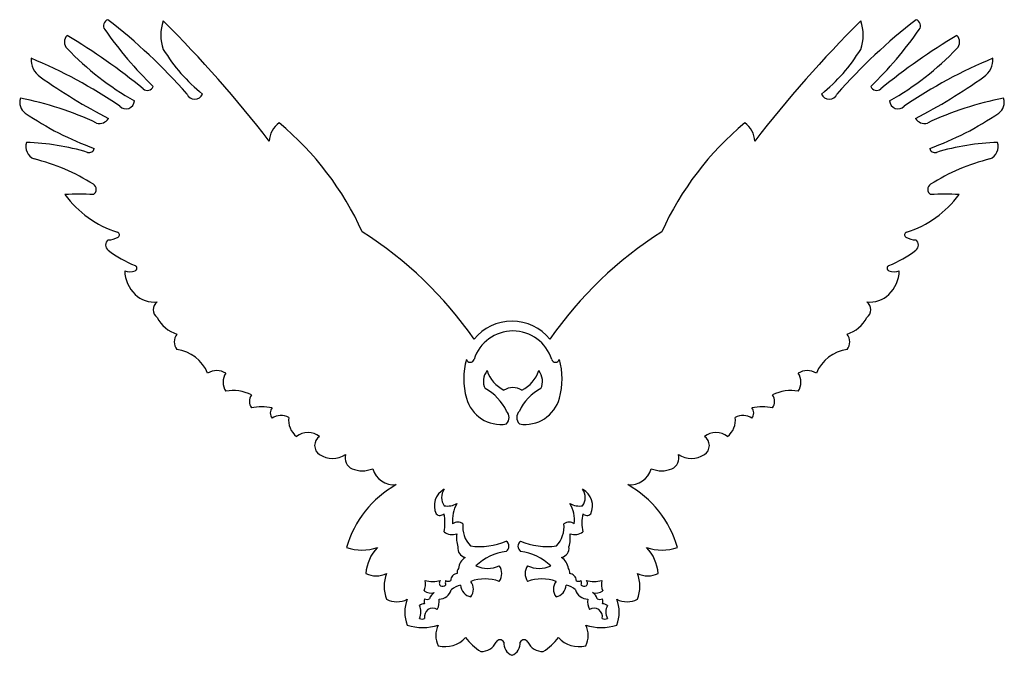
# Model space of a CAD drawing. Extents: x 2.1 to 14, y 3.9 to 11.6.
import ezdxf

# ---------------------------------------------------------------- set-up
doc = ezdxf.new("R2010")
doc.units = 0

msp = doc.modelspace()

# ---------------------------------------------------------------- linework, layer by layer
at = {"color": 7, "linetype": 'CONTINUOUS'}
for centre, radius, start, end in [((3.232456, 11.559302), 0.078125, 108.585191, 214.845396), ((-1.02527, 6.176296), 6.90625, 41.295413, 52.200656), ((4.334124, 11.446264), 0.488281, 159.390307, 200.609693), ((-6.732146, 0.970015), 15.03125, 37.714367, 45.104808), ((22.917239, 0.970015), 15.03125, 134.895192, 142.285633), ((17.210363, 6.176296), 6.90625, 127.799344, 138.704587), ((11.850969, 11.446264), 0.488281, 339.390307, 380.609693), ((12.952637, 11.559302), 0.078125, 325.154604, 431.414809), ((2.7956, 11.36331), 0.113281, 136.397181, 223.602819), ((-0.998845, 5.171598), 7.286485, 50.514916, 59.369933), ((6.996617, 14.179887), 4.664668, 214.845396, 225.994381), ((9.188476, 14.179887), 4.664668, 314.005619, 325.154604), ((17.183938, 5.171598), 7.286485, 120.630067, 129.485084), ((13.389494, 11.36331), 0.113281, 316.397181, 403.602819), ((5.255635, 13.706201), 3.510473, 223.602819, 240.495362), ((5.655874, 12.35642), 2.082031, 211.312127, 231.19109), ((10.52922, 12.35642), 2.082031, 308.80891, 328.687873), ((10.929458, 13.706201), 3.510473, 299.504638, 316.397181), ((2.543023, 11.158146), 0.265625, 178.216832, 234.361806), ((0.00079, 5.661624), 5.957031, 55.787706, 67.530399), ((16.184303, 5.661624), 5.957031, 112.469601, 124.212294), ((13.64207, 11.158146), 0.265625, 305.638194, 361.783168), ((6.118187, 16.144855), 6.401508, 234.361806, 243.04076), ((10.066907, 16.144855), 6.401508, 296.95924, 305.638194), ((3.684144, 10.855532), 0.078125, 230.514916, 336.77512), ((4.257263, 10.77308), 0.101563, 202.619865, 337.380135), ((11.927831, 10.77308), 0.101563, 202.619865, 337.380135), ((12.50095, 10.855532), 0.078125, 203.22488, 309.485084), ((2.296823, 10.63309), 0.15625, 161.655475, 235.39527), ((1.455921, 6.976908), 3.769531, 64.647102, 79.412646), ((3.42532, 10.656197), 0.101563, 222.295463, 357.055733), ((12.759774, 10.656197), 0.101563, 182.944267, 317.704537), ((14.729173, 6.976908), 3.769531, 100.587354, 115.352898), ((13.888271, 10.63309), 0.15625, 304.60473, 378.344525), ((4.260881, 13.479651), 3.614636, 235.39527, 250.297601), ((11.924213, 13.479651), 3.614636, 289.702399, 304.60473), ((3.105838, 10.508794), 0.130426, 254.053566, 327.650021), ((5.424233, 10.161791), 0.265625, 123.160066, 179.30504), ((2.907624, 7.538173), 3.704427, 24.363164, 50.19843), ((13.277469, 7.538173), 3.704427, 129.80157, 155.636836), ((10.76086, 10.161791), 0.265625, 0.69496, 56.839934), ((13.079255, 10.508794), 0.130426, 212.349979, 285.946434), ((2.377953, 10.100084), 0.163812, 163.087044, 246.864594), ((2.142345, 7.29536), 2.85347, 73.312735, 88.415922), ((14.042748, 7.29536), 2.85347, 91.584078, 106.687265), ((13.807141, 10.100084), 0.163812, 293.135406, 376.912956), ((2.97998, 10.089599), 0.063617, 253.312735, 348.236364), ((13.205113, 10.089599), 0.063617, 191.763636, 286.687265), ((1.71829, 7.565622), 2.457031, 57.682899, 75.978584), ((14.466804, 7.565622), 2.457031, 104.021416, 122.317101), ((2.859955, 7.546321), 1.978224, 85.015658, 94.984342), ((2.992293, 9.579564), 0.073956, 302.317101, 417.682899), ((13.192801, 9.579564), 0.073956, 122.317101, 237.682899), ((13.325139, 7.546321), 1.978224, 85.015658, 94.984342), ((3.697308, 10.257905), 1.251953, 216.281125, 252.642233), ((12.487785, 10.257905), 1.251953, 287.357767, 323.718875), ((3.314036, 9.031715), 0.032741, 299.464806, 432.642233), ((3.74536, 5.068956), 4.734375, 34.757573, 57.599945), ((12.439734, 5.068956), 4.734375, 122.400055, 145.242427), ((12.871057, 9.031715), 0.032741, 107.357767, 240.535194), ((3.256781, 8.906526), 0.078125, 126.869898, 233.130102), ((3.199345, 9.234722), 0.265906, 272.276232, 299.464806), ((12.985749, 9.234722), 0.265906, 240.535194, 267.723768), ((12.928313, 8.906526), 0.078125, 306.869898, 413.130102), ((4.100425, 10.031385), 1.4842, 233.130102, 247.645322), ((12.084668, 10.031385), 1.4842, 292.354678, 306.869898), ((3.81712, 8.602997), 0.40625, 180.954783, 226.194513), ((3.473427, 8.748205), 0.164327, 247.645322, 292.354678), ((3.523075, 8.627478), 0.033789, 292.354678, 427.645322), ((12.662018, 8.627478), 0.033789, 112.354678, 247.645322), ((12.711667, 8.748205), 0.164327, 247.645322, 292.354678), ((12.367973, 8.602997), 0.40625, 313.805487, 359.045217), ((3.767284, 8.551039), 0.334255, 226.194513, 275.953549), ((3.868753, 8.124836), 0.115113, 125.470571, 234.529429), ((12.417809, 8.551039), 0.334255, 264.046451, 313.805487), ((12.316341, 8.124836), 0.115113, 305.470571, 414.529429), ((4.162742, 8.217825), 0.40625, 207.365445, 252.605175), ((8.092547, 7.398886), 0.587913, 38.896906, 141.103094), ((12.022352, 8.217825), 0.40625, 287.394825, 332.634555), ((8.103738, 7.376396), 0.491477, 17.492325, 162.507675), ((4.166292, 7.736404), 0.15625, 143.130102, 216.869898), ((12.018802, 7.736404), 0.15625, 323.130102, 396.869898), ((3.978627, 7.176141), 0.470703, 22.623909, 82.349578), ((12.206466, 7.176141), 0.470703, 97.650422, 157.376091), ((8.404519, 7.289748), 0.894531, 164.810713, 195.189287), ((7.588113, 7.538896), 0.049148, 197.492325, 342.507675), ((8.619363, 7.538896), 0.049148, 197.492325, 342.507675), ((7.802956, 7.289748), 0.894531, 344.810713, 375.189287), ((4.522485, 7.18143), 0.207031, 58.109208, 121.890792), ((7.953628, 7.25956), 0.207031, 141.811597, 205.59318), ((8.176617, 7.515095), 0.40625, 198.296841, 243.536571), ((8.030859, 7.515095), 0.40625, 296.463429, 341.703159), ((8.253847, 7.25956), 0.207031, 334.40682, 398.188403), ((11.662609, 7.18143), 0.207031, 58.109208, 121.890792), ((4.807641, 7.247836), 0.207031, 148.109208, 211.890792), ((11.377452, 7.247836), 0.207031, 328.109208, 391.890792), ((4.722758, 6.667938), 0.479223, 62.875702, 100.933963), ((7.501293, 6.656633), 0.578125, 24.799407, 62.648696), ((8.103738, 6.979871), 0.202791, 57.768571, 122.231429), ((8.706182, 6.656633), 0.578125, 117.351304, 155.200593), ((11.462336, 6.667938), 0.479223, 79.066037, 117.124298), ((5.056799, 7.01633), 0.139485, 145.937483, 214.062517), ((7.957152, 7.168291), 0.43097, 195.189287, 279.206635), ((8.250324, 7.168291), 0.43097, 260.793365, 344.810713), ((11.128295, 7.01633), 0.139485, 325.937483, 394.062517), ((5.066246, 6.282814), 0.667205, 79.2019, 100.7981), ((5.275532, 6.875705), 0.10493, 143.442201, 216.557799), ((11.118847, 6.282814), 0.667205, 79.2019, 100.7981), ((10.909562, 6.875705), 0.10493, 323.442201, 396.557799), ((5.300621, 6.637424), 0.207031, 63.42434, 121.890792), ((5.657245, 6.793268), 0.265625, 173.664097, 229.809071), ((7.944074, 6.820998), 0.113281, 316.397181, 403.602819), ((8.263402, 6.820998), 0.113281, 136.397181, 223.602819), ((10.527848, 6.793268), 0.265625, 310.190929, 366.335903), ((10.884472, 6.637424), 0.207031, 58.109208, 116.57566), ((5.626452, 6.406594), 0.231396, 52.574901, 127.425099), ((5.836076, 6.480982), 0.12932, 122.245553, 237.754447), ((10.558641, 6.406594), 0.231396, 52.574901, 127.425099), ((10.349017, 6.480982), 0.12932, 302.245553, 417.754447), ((5.923327, 6.619291), 0.29285, 237.754447, 302.245553), ((6.214294, 6.330684), 0.140795, 163.102749, 246.599336), ((9.970799, 6.330684), 0.140795, 293.400664, 376.897251), ((10.261766, 6.619291), 0.29285, 237.754447, 302.245553), ((6.283376, 6.490318), 0.314736, 246.599336, 293.400664), ((6.665726, 6.274744), 0.267578, 195.89315, 275.825576), ((9.519367, 6.274744), 0.267578, 264.174424, 344.10685), ((9.901717, 6.490318), 0.314736, 246.599336, 293.400664), ((7.335967, 4.880847), 1.298177, 119.694335, 163.510585), ((7.380244, 5.75294), 0.226562, 118.313736, 205.519374), ((7.416294, 5.852669), 0.174758, 145.203222, 214.796778), ((8.803124, 5.852669), 0.174758, 325.203222, 394.796778), ((8.839174, 5.75294), 0.226562, 334.480626, 421.686264), ((8.849127, 4.880847), 1.298177, 16.489415, 60.305665), ((7.311229, 5.986529), 0.236731, 260.654289, 299.193748), ((7.773244, 5.578316), 0.400896, 149.817497, 186.153188), ((8.908189, 5.986529), 0.236731, 240.806252, 279.345711), ((8.446174, 5.578316), 0.400896, 353.846812, 390.182503), ((7.222526, 5.702685), 0.066535, 225.372451, 316.202327), ((6.741297, 5.547261), 0.540437, 348.323673, 371.676327), ((9.478121, 5.547261), 0.540437, 168.323673, 191.676327), ((8.996892, 5.702685), 0.066535, 223.797673, 314.627549), ((7.437158, 5.453402), 0.103058, 52.666412, 127.333588), ((7.829602, 5.498179), 0.332031, 173.573069, 223.688299), ((8.389816, 5.498179), 0.332031, 316.311701, 366.426931), ((8.78226, 5.453402), 0.103058, 52.666412, 127.333588), ((7.371493, 5.57417), 0.169596, 233.473392, 288.331965), ((7.780638, 5.36542), 0.358994, 172.354724, 197.49352), ((8.43878, 5.36542), 0.358994, 342.50648, 367.645276), ((8.847925, 5.57417), 0.169596, 251.668035, 306.526608), ((6.278681, 5.796194), 0.578125, 251.075356, 288.924644), ((6.813994, 4.906617), 0.488281, 135.424105, 176.643491), ((7.550171, 5.24003), 0.113281, 171.12457, 258.330208), ((7.706755, 6.041235), 0.78125, 261.368609, 293.889018), ((7.97626, 5.264413), 0.078125, 306.869898, 413.130102), ((8.243158, 5.264413), 0.078125, 126.869898, 233.130102), ((8.512663, 6.041235), 0.78125, 246.110982, 278.631391), ((8.669247, 5.24003), 0.113281, 281.669792, 368.87543), ((9.371099, 4.906617), 0.488281, 3.356509, 44.575895), ((9.906412, 5.796194), 0.578125, 251.075356, 288.924644), ((7.629874, 4.974279), 0.185732, 123.538294, 173.287482), ((8.118678, 4.53292), 0.675781, 98.127783, 133.112432), ((8.10074, 4.53292), 0.675781, 46.887568, 81.872217), ((8.589544, 4.974279), 0.185732, 6.712518, 56.461706), ((7.797452, 5.327031), 0.332031, 244.942385, 295.057615), ((7.813077, 4.9325), 0.15625, 323.130102, 396.869898), ((8.406341, 4.9325), 0.15625, 143.130102, 216.869898), ((8.421966, 5.327031), 0.332031, 244.942385, 295.057615), ((6.451551, 5.16958), 0.265625, 241.927513, 298.072487), ((6.951551, 4.778955), 0.40625, 157.380135, 202.619865), ((7.423575, 4.856859), 0.071047, 134.538231, 186.727142), ((7.44505, 4.835035), 0.101664, 98.734967, 134.538231), ((7.495605, 4.950571), 0.067689, 137.857829, 192.847499), ((8.723813, 4.950571), 0.067689, 347.152501, 402.142171), ((8.774368, 4.835035), 0.101664, 45.461769, 81.265033), ((8.795843, 4.856859), 0.071047, 353.272858, 405.461769), ((9.233543, 4.778955), 0.40625, 337.380135, 382.619865), ((9.733543, 5.16958), 0.265625, 241.927513, 298.072487), ((6.836108, 4.80383), 0.209718, 337.631194, 372.308553), ((7.134755, 5.266435), 0.428285, 257.355793, 282.644207), ((7.252434, 4.817286), 0.039359, 127.442004, 232.557996), ((7.252226, 4.847912), 0.066267, 249.024995, 305.29859), ((7.37047, 4.821182), 0.084503, 161.112789, 198.887211), ((7.321768, 4.898733), 0.059129, 238.095493, 301.904507), ((7.540835, 4.509008), 0.291977, 103.828992, 128.549503), ((7.626868, 4.804074), 0.15625, 184.240027, 257.979822), ((7.766202, 4.339476), 0.528029, 71.003969, 108.996031), ((7.469327, 4.745), 0.15625, 323.130102, 396.869898), ((8.453216, 4.339476), 0.528029, 71.003969, 108.996031), ((8.750091, 4.745), 0.15625, 143.130102, 216.869898), ((8.592551, 4.804074), 0.15625, 282.020178, 355.759973), ((8.678583, 4.509008), 0.291977, 51.450497, 76.171008), ((8.89765, 4.898733), 0.059129, 238.095493, 301.904507), ((8.967192, 4.847912), 0.066267, 234.70141, 290.975005), ((8.848948, 4.821182), 0.084503, 341.112789, 378.887211), ((9.084663, 5.266435), 0.428285, 257.355793, 282.644207), ((8.966984, 4.817286), 0.039359, 307.442004, 412.557996), ((9.38331, 4.80383), 0.209718, 167.691447, 202.368806), ((7.114611, 4.846385), 0.148745, 235.35243, 285.044532), ((7.217785, 4.594781), 0.12579, 120.881695, 164.639183), ((7.208391, 4.779401), 0.15625, 270.649584, 344.38938), ((9.011027, 4.779401), 0.15625, 195.61062, 269.350416), ((9.104807, 4.846385), 0.148745, 254.955468, 304.64757), ((9.001633, 4.594781), 0.12579, 15.360817, 59.118305), ((6.701551, 4.85708), 0.265625, 241.927513, 298.072487), ((7.201551, 4.466455), 0.40625, 157.380135, 202.619865), ((7.029677, 4.471938), 0.093764, 87.365068, 126.301395), ((6.811073, 4.469379), 0.180839, 334.404583, 385.595417), ((7.123317, 4.596853), 0.094637, 160.71859, 199.28141), ((7.065238, 4.696226), 0.074949, 245.357796, 294.642204), ((7.015867, 4.592365), 0.196721, 331.957695, 369.006542), ((9.203551, 4.592365), 0.196721, 170.993458, 208.042305), ((9.15418, 4.696226), 0.074949, 245.357796, 294.642204), ((9.096101, 4.596853), 0.094637, 340.71859, 379.28141), ((9.189741, 4.471938), 0.093764, 53.698605, 92.634932), ((9.408345, 4.469379), 0.180839, 154.404583, 205.595417), ((8.983543, 4.466455), 0.40625, 337.380135, 382.619865), ((9.483543, 4.85708), 0.265625, 241.927513, 298.072487), ((7.13571, 4.413729), 0.101563, 58.024763, 192.785033), ((9.083708, 4.413729), 0.101563, 347.214967, 481.975237), ((7.014051, 4.85708), 0.578125, 251.075356, 288.924644), ((7.005416, 4.43512), 0.053859, 234.534321, 305.465679), ((7.435926, 4.185205), 0.265625, 151.927513, 208.072487), ((8.749168, 4.185205), 0.265625, 331.927513, 388.072487), ((9.171043, 4.85708), 0.578125, 251.075356, 288.924644), ((9.214002, 4.43512), 0.053859, 234.534321, 305.465679), ((7.28334, 4.388433), 0.338265, 256.007714, 317.083435), ((8.17018, 4.666098), 0.816413, 218.479494, 236.093751), ((7.714952, 4.195546), 0.207031, 269.945878, 333.727461), ((7.947471, 4.080766), 0.052275, 26.272539, 153.727461), ((8.149932, 4.089508), 0.15625, 174.713263, 248.453058), ((8.035162, 4.089508), 0.15625, 291.546942, 365.286737), ((8.237622, 4.080766), 0.052275, 26.272539, 153.727461), ((8.470142, 4.195546), 0.207031, 206.272539, 270.054122), ((8.014913, 4.666098), 0.816413, 303.906249, 321.520506), ((8.901753, 4.388433), 0.338265, 222.916565, 283.992286)]:
    msp.add_arc(centre, radius, start, end, dxfattribs=at)

doc.saveas('drawing.dxf')
